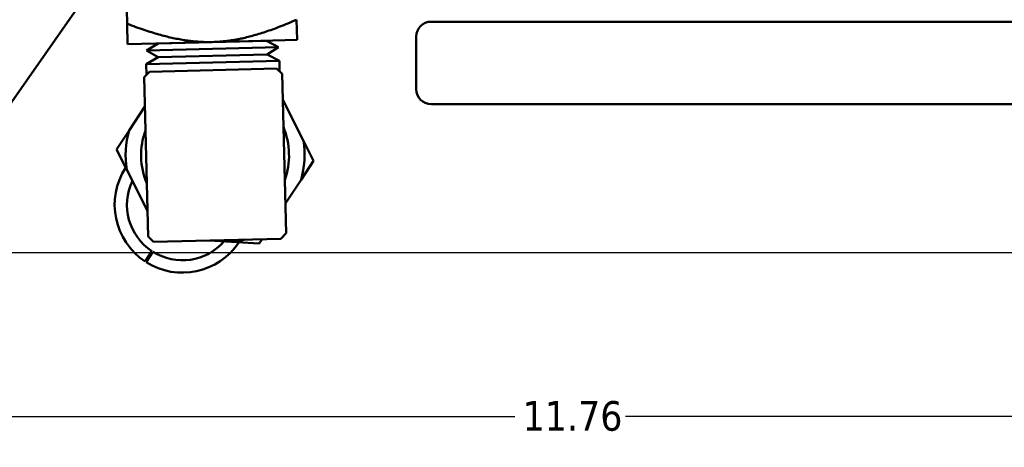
# Model space of a CAD drawing. Header units: inches. Extents: x 0.1 to 33.9, y 0.6 to 21.4.
# Tile 35 of 82: x 8.9 to 12.9, y 12.3 to 14. Entities that reach past the tile are written whole.
import ezdxf

# ---------------------------------------------------------------- set-up
doc = ezdxf.new("R2010")
doc.units = ezdxf.units.IN
doc.header["$MEASUREMENT"] = 0
doc.layers.add('Dimension (ANSI)', color=7, linetype='Continuous', lineweight=25)
doc.layers.add('Visible (ANSI)', color=7, linetype='Continuous', lineweight=50)
doc.styles.add('Note Text (ANSI)', font='tahoma.ttf')
doc.dimstyles.new('Default (ANSI)', dxfattribs={"dimtxt": 0.12, "dimasz": 0.098425, "dimexe": 0.125, "dimexo": 0.0625, "dimgap": 0.031496, "dimtad": 0, "dimtih": 1, "dimtoh": 1, "dimrnd": 1e-08, "dimzin": 4, "dimdsep": 46, "dimtxsty": 'Note Text (ANSI)', "dimcen": 0.09, "dimdle": 0.393701, "dimclrd": 256, "dimclre": 256, "dimclrt": 256, "dimadec": 0, "dimazin": 1, "dimtfac": 1, "dimtofl": 0, "dimtmove": 0, "dimatfit": 3, "dimfxl": 1, "dimtolj": 1, "dimtzin": 4, "dimlwd": -1, "dimlwe": -1, "dimarcsym": 0})

# ---------------------------------------------------------------- blocks, each defined once
blk = doc.blocks.new('*D10')
at = {"layer": 'Defpoints', "color": 0, "transparency": 16777216}
for p in [(16.998, 15.3938), (5.2337, 15.2507), (16.998, 12.4017)]:
    blk.add_point(p, dxfattribs=at)
at = {"layer": 'Dimension (ANSI)', "transparency": 16777216}
for p, q in [((16.998, 15.3313), (16.998, 12.2767)), ((5.2337, 15.1882), (5.2337, 12.2767)), ((5.3321, 12.4017), (10.891, 12.4017)), ((16.8996, 12.4017), (11.3407, 12.4017))]:
    blk.add_line(p, q, dxfattribs=at)
for points in [[(5.3321, 12.4181), (5.3321, 12.3853), (5.2337, 12.4017)], [(16.8996, 12.4181), (16.8996, 12.3853), (16.998, 12.4017)]]:
    blk.add_solid(points, dxfattribs=at)
at = {"layer": 'Dimension (ANSI)', "transparency": 16777216, "insert": (10.9225, 12.464), "char_height": 0.12, "attachment_point": 1, "style": 'Note Text (ANSI)'}
blk.add_mtext('\\A1;11.76', dxfattribs=at)
blk = doc.blocks.new('*D11')
at = {"layer": 'Defpoints', "color": 0, "transparency": 16777216}
for p in [(4.3308, 20.506), (9.1384, 20.506), (8.0316, 13.0667)]:
    blk.add_point(p, dxfattribs=at)
at = {"layer": 'Dimension (ANSI)', "transparency": 16777216}
for p, q in [((9.0759, 20.506), (4.2058, 20.506)), ((4.3308, 20.4076), (4.3308, 16.8779)), ((4.3308, 13.1651), (4.3308, 16.6949)), ((7.9691, 13.0667), (4.2058, 13.0667))]:
    blk.add_line(p, q, dxfattribs=at)
for points in [[(4.3144, 20.4076), (4.3472, 20.4076), (4.3308, 20.506)], [(4.3144, 13.1651), (4.3472, 13.1651), (4.3308, 13.0667)]]:
    blk.add_solid(points, dxfattribs=at)
at = {"layer": 'Dimension (ANSI)', "transparency": 16777216, "insert": (4.1767, 16.8464), "char_height": 0.12, "attachment_point": 1, "style": 'Note Text (ANSI)'}
blk.add_mtext('\\A1;7.44', dxfattribs=at)
blk = doc.blocks.new('*D12')
at = {"layer": 'Defpoints', "color": 0, "transparency": 16777216}
for p in [(18.0364, 15.3938), (18.4301, 15.3938), (8.0316, 13.0667)]:
    blk.add_point(p, dxfattribs=at)
at = {"layer": 'Dimension (ANSI)', "transparency": 16777216}
for p, q in [((18.0989, 15.3938), (18.5551, 15.3938)), ((18.4301, 15.2954), (18.4301, 14.3243)), ((18.4301, 13.1651), (18.4301, 14.1363)), ((8.0941, 13.0667), (18.5551, 13.0667))]:
    blk.add_line(p, q, dxfattribs=at)
for points in [[(18.4137, 15.2954), (18.4465, 15.2954), (18.4301, 15.3938)], [(18.4137, 13.1651), (18.4465, 13.1651), (18.4301, 13.0667)]]:
    blk.add_solid(points, dxfattribs=at)
at = {"layer": 'Dimension (ANSI)', "transparency": 16777216, "insert": (18.279, 14.2928), "char_height": 0.12, "attachment_point": 1, "style": 'Note Text (ANSI)'}
blk.add_mtext('\\A1;2.33', dxfattribs=at)

msp = doc.modelspace()

# ---------------------------------------------------------------- linework, layer by layer
at = {"layer": 'Visible (ANSI)'}
for p, q in [((9.2838, 15.4091), (9.3183, 13.994)), ((8.6459, 13.3865), (9.31, 14.3349)), ((9.3183, 13.994), (9.3203, 13.9118)), ((10.0056, 14.0107), (10.0076, 13.9286)), ((10.8737, 14.0027), (10.5512, 14.0027)), ((10.8737, 14.0027), (13.3407, 14.0027)), ((10.4912, 13.7285), (10.4912, 13.9427)), ((9.6639, 13.9202), (9.3203, 13.9118)), ((9.4447, 13.9138), (9.3964, 13.8863)), ((9.4447, 13.9138), (9.443, 13.9148)), ((9.8833, 13.9245), (9.4447, 13.9138)), ((10.0076, 13.9286), (9.6639, 13.9202)), ((9.8833, 13.9245), (9.8849, 13.9256)), ((9.8833, 13.9245), (9.9328, 13.8994)), ((9.9328, 13.8994), (9.3964, 13.8863)), ((9.4443, 13.8582), (9.3964, 13.8863)), ((9.8863, 13.869), (9.4443, 13.8582)), ((9.8863, 13.869), (9.9328, 13.8994)), ((9.8863, 13.869), (9.9359, 13.8439)), ((9.4443, 13.8582), (9.3961, 13.8307)), ((9.9359, 13.8439), (9.3961, 13.8307)), ((9.3961, 13.8307), (9.3971, 13.7875)), ((9.9359, 13.8439), (9.9369, 13.8007)), ((9.4088, 13.7998), (9.3874, 13.7773)), ((9.9247, 13.8124), (9.4088, 13.7998)), ((9.9472, 13.7909), (9.9247, 13.8124)), ((9.9472, 13.7909), (9.9629, 13.1451)), ((9.3874, 13.7773), (9.4031, 13.1315)), ((9.9497, 13.6864), (10.0333, 13.5199)), ((10.5512, 13.6685), (10.8737, 13.6685)), ((13.3407, 13.6685), (10.8737, 13.6685)), ((9.3263, 13.5612), (9.3903, 13.6584)), ((9.2758, 13.4846), (9.3263, 13.5612)), ((10.0333, 13.5199), (10.0745, 13.4378)), ((9.317, 13.4025), (9.2758, 13.4846)), ((10.0745, 13.4378), (10.024, 13.3611)), ((9.4006, 13.236), (9.317, 13.4025)), ((10.024, 13.3611), (9.96, 13.264)), ((9.9415, 13.1226), (9.9629, 13.1451)), ((9.4031, 13.1315), (9.4256, 13.11)), ((9.9415, 13.1226), (9.4256, 13.11)), ((9.7629, 13.1091), (9.6522, 13.1155)), ((9.8546, 13.1037), (9.7629, 13.1091)), ((9.8658, 13.1208), (9.8546, 13.1037)), ((9.3915, 13.0303), (9.419, 13.072)), ((9.4223, 13.0699), (9.3956, 13.0277))]:
    msp.add_line(p, q, dxfattribs=at)
for centre, radius, start, end in [((10.5512, 13.9427), 0.06, 90, 180), ((10.5512, 13.7285), 0.06, 180, 270), ((9.6751, 13.4612), 0.3629, 163.9974, 189.3013), ((9.6751, 13.4612), 0.3, 160.3581, 202.437), ((9.6751, 13.4612), 0.3, 340.3581, 22.437), ((9.6751, 13.4612), 0.3629, 343.9974, 9.3013), ((9.5427, 13.26), 0.275, 146.7223, 236.6493), ((9.5427, 13.26), 0.225, 154.4168, 236.6493), ((9.5427, 13.26), 0.275, 237.6493, 326.5763), ((9.5427, 13.26), 0.225, 237.6493, 318.8818), ((9.6751, 13.4612), 0.3629, 283.9974, 289.4773)]:
    msp.add_arc(centre, radius, start, end, dxfattribs=at)
for points, weights in [([(9.3183, 13.994), (9.5216, 13.9167), (9.6639, 13.9202)], [4.20820645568, 5.07975454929, 5.07975454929]), ([(9.6639, 13.9202), (9.8063, 13.9237), (10.0056, 14.0107)], [5.07975454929, 5.07975454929, 4.20820645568])]:
    msp.add_rational_spline(points, weights, degree=2, dxfattribs=at)

# ---------------------------------------------------------------- dimensions: what is measured, and where the dimension line sits
at = {"layer": 'Dimension (ANSI)'}
for base, p1, p2, angle, override, picture, middle in [((4.3308, 20.506), (8.0316, 13.0667), (9.1384, 20.506), 90, {"dimgap": 0.031496, "dimdec": 2, "dimtol": 0, "dimlim": 0, "dimtp": 0, "dimtm": 0, "dimtdec": 2, "dimatfit": 1}, '*D11', (4.3308, 16.7864)), ((16.998, 12.4017), (5.2337, 15.2507), (16.998, 15.3938), 180, {"dimgap": 0.031496, "dimtih": 0, "dimtoh": 0, "dimdec": 2, "dimtol": 0, "dimlim": 0, "dimtp": 0, "dimtm": 0, "dimtdec": 2, "dimatfit": 1}, '*D10', (11.1159, 12.4017)), ((18.4301, 15.3938), (8.0316, 13.0667), (18.0364, 15.3938), 90, {"dimgap": 0.031496, "dimdec": 2, "dimtol": 0, "dimlim": 0, "dimtp": 0, "dimtm": 0, "dimtdec": 2, "dimatfit": 1}, '*D12', (18.4301, 14.2303))]:
    dim = msp.add_linear_dim(base=base, p1=p1, p2=p2, angle=angle, dimstyle='Default (ANSI)', override=override, dxfattribs=at)
    dim.commit()
    dim.dimension.update_dxf_attribs({"geometry": picture, "text_midpoint": middle, "dimtype": 160})

doc.saveas('drawing.dxf')
